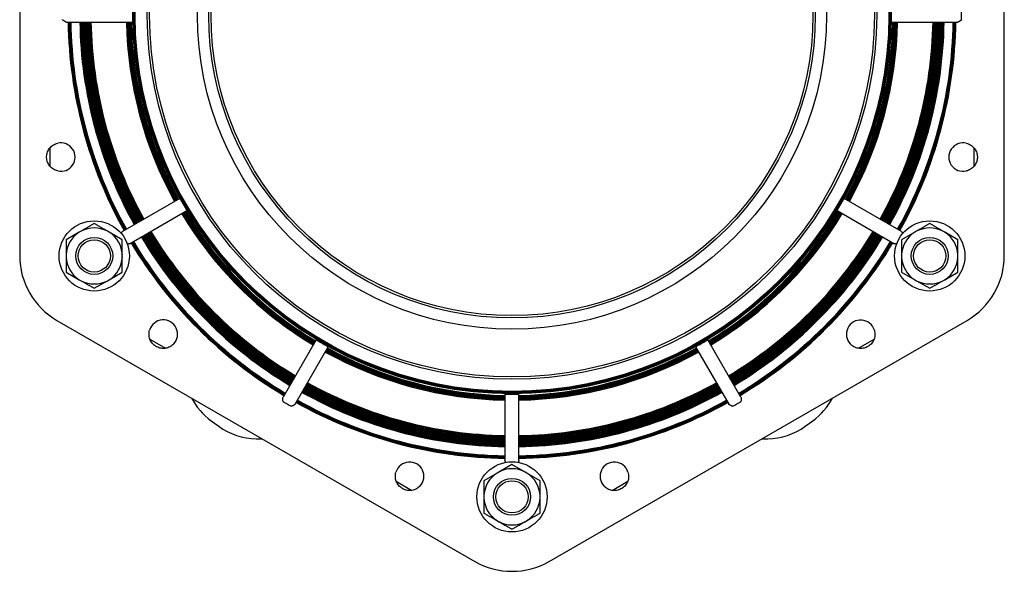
# Model space of a CAD drawing. Header units: millimetres. Extents: x -128 to 4212, y -144 to 1128.
# Tile 1 of 12: x -128 to 292, y 129 to 365. Entities that reach past the tile are written whole.
import ezdxf

# ---------------------------------------------------------------- set-up
doc = ezdxf.new("R2010")
doc.units = ezdxf.units.MM
doc.layers.add('DETAIL', color=2, linetype='Continuous')

msp = doc.modelspace()

# ---------------------------------------------------------------- linework, layer by layer
at = {"layer": 'DETAIL'}
for p, q in [((-127.98, 469.91), (-127.99, 263.91)), ((292.49, 263.89), (292.5, 469.89)), ((-108.12, 363.91), (-79.82, 363.91)), ((244.32, 363.89), (272.63, 363.89)), ((-115.11, 310.04), (-115.11, 302.29)), ((279.61, 302.28), (279.61, 310.01)), ((-59.61, 288.47), (-84.12, 274.32)), ((248.62, 274.3), (224.11, 288.45)), ((-81.12, 269.12), (-56.61, 283.27)), ((221.11, 283.26), (245.62, 269.11)), ((-102.53, 274.07), (-108.14, 270.82)), ((-101.77, 274.51), (-102.53, 274.07)), ((-89.77, 274.07), (-90.53, 274.51)), ((-84.16, 270.82), (-89.77, 274.07)), ((254.28, 274.07), (248.66, 270.82)), ((255.04, 274.51), (254.28, 274.07)), ((267.03, 274.07), (266.27, 274.51)), ((272.65, 270.82), (267.03, 274.07)), ((-108.14, 270.82), (-108.14, 264.34)), ((-84.16, 264.34), (-84.16, 270.82)), ((248.66, 270.82), (248.66, 264.34)), ((272.65, 264.34), (272.65, 270.82)), ((-108.14, 264.34), (-108.14, 263.46)), ((-108.14, 263.46), (-108.14, 256.97)), ((-84.16, 263.46), (-84.16, 264.34)), ((-84.16, 256.97), (-84.16, 263.46)), ((248.66, 264.34), (248.66, 263.46)), ((248.66, 263.46), (248.66, 256.97)), ((272.65, 263.46), (272.65, 264.34)), ((272.65, 256.97), (272.65, 263.46)), ((-108.14, 256.97), (-102.53, 253.73)), ((-89.77, 253.73), (-84.16, 256.97)), ((248.66, 256.97), (254.28, 253.73)), ((267.03, 253.73), (272.65, 256.97)), ((-102.53, 253.73), (-101.77, 253.29)), ((-96.15, 250.05), (-90.53, 253.29)), ((-90.53, 253.29), (-89.77, 253.73)), ((254.28, 253.73), (255.04, 253.29)), ((255.04, 253.29), (260.65, 250.05)), ((266.27, 253.29), (267.03, 253.73)), ((-112.07, 236.33), (66.32, 133.33)), ((98.16, 133.33), (276.57, 236.32)), ((-72.39, 228.29), (-65.69, 224.43)), ((-1.39, 228.04), (-15.54, 203.53)), ((180.03, 203.52), (165.88, 228.04)), ((230.18, 224.41), (236.88, 228.29)), ((-10.35, 200.53), (3.81, 225.04)), ((160.68, 225.04), (174.83, 200.52)), ((79.24, 204.83), (79.24, 176.52)), ((85.24, 176.52), (85.24, 204.83)), ((-46.24, 193.45), (-43, 191.1)), ((207.51, 191.1), (210.74, 193.45)), ((-26.98, 185.75), (-24.4, 185.71)), ((188.91, 185.71), (191.49, 185.75)), ((82.25, 174.75), (76.63, 171.51)), ((87.87, 171.51), (82.25, 174.75)), ((75.87, 171.07), (70.26, 167.82)), ((76.63, 171.51), (75.87, 171.07)), ((88.63, 171.07), (87.87, 171.51)), ((94.25, 167.82), (88.63, 171.07)), ((32.82, 167.55), (39.52, 163.68)), ((70.26, 167.82), (70.26, 161.34)), ((94.25, 161.34), (94.25, 167.82)), ((124.97, 163.68), (131.66, 167.54)), ((70.26, 161.34), (70.26, 160.46)), ((70.26, 160.46), (70.26, 153.97)), ((94.25, 160.46), (94.25, 161.34)), ((94.25, 153.97), (94.25, 160.46)), ((75.87, 150.73), (76.63, 150.29)), ((87.87, 150.29), (88.63, 150.73))]:
    msp.add_line(p, q, dxfattribs=at)
at = {"layer": 'DETAIL', "flags": 128}
for points in [[(-108.12, 363.91), (-108.17, 363.91), (-108.23, 363.92), (-108.28, 363.94), (-108.34, 363.96), (-108.41, 363.98), (-108.47, 364.01), (-108.54, 364.05), (-108.62, 364.09), (-108.69, 364.13), (-108.77, 364.18), (-108.86, 364.23), (-108.94, 364.28), (-109.03, 364.34), (-109.12, 364.4), (-109.21, 364.46), (-109.3, 364.52), (-109.39, 364.58), (-109.47, 364.64), (-109.55, 364.7), (-109.61, 364.75), (-109.67, 364.8), (-109.71, 364.84), (-109.73, 364.87), (-109.74, 364.91)], [(-79.78, 364.91), (-79.78, 364.84), (-79.78, 364.78), (-79.78, 364.71), (-79.78, 364.65), (-79.78, 364.59), (-79.78, 364.52), (-79.78, 364.46), (-79.78, 364.4), (-79.79, 364.35), (-79.79, 364.29), (-79.79, 364.25), (-79.79, 364.2), (-79.79, 364.16), (-79.79, 364.11), (-79.8, 364.08), (-79.8, 364.04), (-79.8, 364.01), (-79.8, 363.98), (-79.81, 363.96), (-79.81, 363.94), (-79.81, 363.92), (-79.81, 363.91), (-79.82, 363.91), (-79.82, 363.91)], [(244.32, 363.89), (244.32, 363.89), (244.32, 363.9), (244.31, 363.91), (244.31, 363.93), (244.31, 363.94), (244.31, 363.97), (244.3, 364), (244.3, 364.03), (244.3, 364.06), (244.3, 364.1), (244.29, 364.14), (244.29, 364.18), (244.29, 364.23), (244.29, 364.28), (244.29, 364.33), (244.29, 364.39), (244.29, 364.45), (244.29, 364.51), (244.29, 364.57), (244.29, 364.64), (244.29, 364.7), (244.29, 364.76), (244.29, 364.83), (244.29, 364.89)], [(274.24, 364.89), (274.24, 364.87), (274.23, 364.84), (274.21, 364.82), (274.18, 364.79), (274.15, 364.76), (274.11, 364.73), (274.05, 364.68), (273.99, 364.64), (273.92, 364.58), (273.83, 364.52), (273.75, 364.46), (273.65, 364.4), (273.56, 364.33), (273.45, 364.27), (273.35, 364.2), (273.25, 364.14), (273.15, 364.09), (273.06, 364.04), (272.98, 364), (272.9, 363.96), (272.82, 363.93), (272.75, 363.91), (272.69, 363.9), (272.63, 363.89)], [(-111.77, 300.23), (-112.25, 300.36), (-112.72, 300.53), (-113.17, 300.74), (-113.6, 300.98), (-114.02, 301.26), (-114.4, 301.57), (-114.76, 301.91), (-115.09, 302.28), (-115.39, 302.67), (-115.66, 303.08), (-115.89, 303.52), (-116.08, 303.98), (-116.24, 304.45), (-116.36, 304.93), (-116.45, 305.42), (-116.49, 305.92), (-116.49, 306.42), (-116.45, 306.92), (-116.36, 307.41), (-116.24, 307.89), (-116.08, 308.36), (-115.88, 308.82), (-115.65, 309.25), (-115.38, 309.67), (-115.08, 310.06), (-114.75, 310.43), (-114.39, 310.77), (-114.01, 311.08), (-113.6, 311.35), (-113.16, 311.59), (-112.71, 311.8), (-112.25, 311.97), (-111.77, 312.1)], [(276.27, 312.08), (276.75, 311.95), (277.22, 311.78), (277.67, 311.57), (278.1, 311.33), (278.51, 311.05), (278.9, 310.74), (279.26, 310.4), (279.59, 310.04), (279.89, 309.64), (280.15, 309.23), (280.39, 308.79), (280.58, 308.34), (280.74, 307.86), (280.86, 307.38), (280.94, 306.89), (280.99, 306.39), (280.99, 305.89), (280.94, 305.39), (280.86, 304.9), (280.74, 304.42), (280.58, 303.95), (280.38, 303.5), (280.15, 303.06), (279.88, 302.64), (279.58, 302.25), (279.25, 301.88), (278.89, 301.55), (278.5, 301.24), (278.09, 300.96), (277.66, 300.72), (277.21, 300.51), (276.74, 300.34), (276.26, 300.21)], [(-59.61, 288.47), (-59.61, 288.47), (-59.6, 288.46), (-59.59, 288.46), (-59.58, 288.44), (-59.57, 288.43), (-59.56, 288.41), (-59.54, 288.39), (-59.52, 288.36), (-59.5, 288.33), (-59.48, 288.3), (-59.46, 288.27), (-59.44, 288.23), (-59.41, 288.19), (-59.39, 288.15), (-59.36, 288.1), (-59.33, 288.05), (-59.3, 288), (-59.27, 287.95), (-59.24, 287.9), (-59.21, 287.84), (-59.17, 287.79), (-59.14, 287.73), (-59.11, 287.67), (-59.08, 287.62)], [(223.58, 287.61), (223.61, 287.66), (223.64, 287.72), (223.67, 287.77), (223.7, 287.83), (223.73, 287.89), (223.77, 287.94), (223.8, 287.99), (223.83, 288.04), (223.86, 288.09), (223.88, 288.13), (223.91, 288.18), (223.93, 288.22), (223.96, 288.25), (223.98, 288.29), (224, 288.32), (224.02, 288.35), (224.04, 288.38), (224.05, 288.4), (224.07, 288.42), (224.08, 288.43), (224.09, 288.44), (224.1, 288.45), (224.1, 288.45), (224.11, 288.45)], [(-57.08, 284.16), (-57.05, 284.1), (-57.01, 284.04), (-56.98, 283.99), (-56.95, 283.93), (-56.92, 283.88), (-56.89, 283.82), (-56.86, 283.77), (-56.83, 283.72), (-56.8, 283.67), (-56.78, 283.62), (-56.75, 283.58), (-56.73, 283.54), (-56.71, 283.5), (-56.69, 283.47), (-56.67, 283.43), (-56.66, 283.4), (-56.64, 283.37), (-56.63, 283.35), (-56.62, 283.32), (-56.62, 283.31), (-56.61, 283.29), (-56.61, 283.28), (-56.61, 283.27), (-56.61, 283.27)], [(221.11, 283.26), (221.11, 283.26), (221.11, 283.27), (221.11, 283.28), (221.11, 283.29), (221.12, 283.31), (221.13, 283.33), (221.14, 283.36), (221.15, 283.39), (221.17, 283.42), (221.19, 283.45), (221.21, 283.49), (221.23, 283.53), (221.25, 283.57), (221.27, 283.61), (221.3, 283.66), (221.32, 283.71), (221.35, 283.76), (221.38, 283.81), (221.41, 283.87), (221.45, 283.92), (221.48, 283.98), (221.51, 284.03), (221.54, 284.09), (221.58, 284.14)], [(-96.15, 277.75), (-96.41, 277.6), (-96.66, 277.45), (-96.91, 277.31), (-97.16, 277.17), (-97.41, 277.02), (-97.65, 276.88), (-97.89, 276.75), (-98.13, 276.61), (-98.36, 276.47), (-98.6, 276.34), (-98.83, 276.2), (-99.06, 276.07), (-99.29, 275.94), (-99.52, 275.8), (-99.75, 275.67), (-99.97, 275.54), (-100.2, 275.41), (-100.42, 275.28), (-100.65, 275.15), (-100.87, 275.02), (-101.09, 274.89), (-101.32, 274.76), (-101.54, 274.64), (-101.77, 274.51)], [(-90.53, 274.51), (-90.76, 274.64), (-90.98, 274.76), (-91.2, 274.89), (-91.43, 275.02), (-91.65, 275.15), (-91.88, 275.28), (-92.1, 275.41), (-92.33, 275.54), (-92.55, 275.67), (-92.78, 275.8), (-93.01, 275.94), (-93.24, 276.07), (-93.47, 276.2), (-93.7, 276.34), (-93.94, 276.47), (-94.17, 276.61), (-94.41, 276.75), (-94.65, 276.88), (-94.89, 277.02), (-95.14, 277.17), (-95.39, 277.31), (-95.64, 277.45), (-95.89, 277.6), (-96.15, 277.75)], [(260.65, 277.75), (260.4, 277.6), (260.14, 277.45), (259.89, 277.31), (259.64, 277.17), (259.4, 277.02), (259.15, 276.88), (258.91, 276.75), (258.68, 276.61), (258.44, 276.47), (258.21, 276.34), (257.97, 276.2), (257.74, 276.07), (257.51, 275.94), (257.28, 275.8), (257.06, 275.67), (256.83, 275.54), (256.61, 275.41), (256.38, 275.28), (256.16, 275.15), (255.93, 275.02), (255.71, 274.89), (255.48, 274.76), (255.26, 274.64), (255.04, 274.51)], [(266.27, 274.51), (266.05, 274.64), (265.82, 274.76), (265.6, 274.89), (265.37, 275.02), (265.15, 275.15), (264.93, 275.28), (264.7, 275.41), (264.47, 275.54), (264.25, 275.67), (264.02, 275.8), (263.79, 275.94), (263.56, 276.07), (263.33, 276.2), (263.1, 276.34), (262.87, 276.47), (262.63, 276.61), (262.39, 276.75), (262.15, 276.88), (261.91, 277.02), (261.66, 277.17), (261.42, 277.31), (261.16, 277.45), (260.91, 277.6), (260.65, 277.75)], [(-84.66, 273.55), (-84.64, 273.59), (-84.62, 273.63), (-84.6, 273.67), (-84.58, 273.71), (-84.55, 273.75), (-84.53, 273.79), (-84.51, 273.83), (-84.49, 273.87), (-84.46, 273.91), (-84.44, 273.95), (-84.42, 273.98), (-84.4, 274.02), (-84.37, 274.05), (-84.35, 274.08), (-84.33, 274.11), (-84.3, 274.14), (-84.28, 274.17), (-84.26, 274.2), (-84.24, 274.22), (-84.21, 274.25), (-84.19, 274.27), (-84.17, 274.29), (-84.15, 274.3), (-84.12, 274.32)], [(248.62, 274.3), (248.64, 274.29), (248.66, 274.27), (248.69, 274.25), (248.71, 274.23), (248.73, 274.21), (248.75, 274.18), (248.78, 274.16), (248.8, 274.13), (248.82, 274.1), (248.85, 274.07), (248.87, 274.04), (248.89, 274), (248.91, 273.97), (248.94, 273.93), (248.96, 273.9), (248.98, 273.86), (249, 273.82), (249.03, 273.78), (249.05, 273.74), (249.07, 273.7), (249.09, 273.66), (249.12, 273.62), (249.14, 273.58), (249.16, 273.54)], [(-81.12, 269.12), (-81.15, 269.11), (-81.17, 269.1), (-81.2, 269.09), (-81.23, 269.08), (-81.26, 269.07), (-81.29, 269.06), (-81.33, 269.05), (-81.36, 269.05), (-81.4, 269.04), (-81.44, 269.04), (-81.47, 269.04), (-81.51, 269.03), (-81.56, 269.03), (-81.6, 269.03), (-81.64, 269.03), (-81.68, 269.03), (-81.73, 269.03), (-81.77, 269.03), (-81.82, 269.03), (-81.87, 269.03), (-81.91, 269.03), (-81.96, 269.03), (-82.01, 269.03), (-82.06, 269.04)], [(246.55, 269.02), (246.51, 269.02), (246.46, 269.02), (246.41, 269.02), (246.37, 269.01), (246.32, 269.01), (246.27, 269.01), (246.23, 269.01), (246.18, 269.01), (246.14, 269.01), (246.1, 269.01), (246.05, 269.02), (246.01, 269.02), (245.97, 269.02), (245.93, 269.03), (245.89, 269.03), (245.86, 269.03), (245.82, 269.04), (245.79, 269.05), (245.76, 269.05), (245.72, 269.06), (245.69, 269.07), (245.67, 269.08), (245.64, 269.09), (245.62, 269.11)], [(-101.77, 253.29), (-101.54, 253.16), (-101.32, 253.03), (-101.09, 252.9), (-100.87, 252.77), (-100.65, 252.65), (-100.42, 252.52), (-100.2, 252.39), (-99.97, 252.26), (-99.75, 252.12), (-99.52, 251.99), (-99.29, 251.86), (-99.06, 251.73), (-98.83, 251.6), (-98.6, 251.46), (-98.36, 251.33), (-98.13, 251.19), (-97.89, 251.05), (-97.65, 250.91), (-97.41, 250.77), (-97.16, 250.63), (-96.91, 250.49), (-96.66, 250.34), (-96.41, 250.2), (-96.15, 250.05)], [(260.65, 250.05), (260.91, 250.2), (261.16, 250.34), (261.42, 250.49), (261.66, 250.63), (261.91, 250.77), (262.15, 250.91), (262.39, 251.05), (262.63, 251.19), (262.87, 251.33), (263.1, 251.46), (263.33, 251.6), (263.56, 251.73), (263.79, 251.86), (264.02, 251.99), (264.25, 252.12), (264.47, 252.26), (264.7, 252.39), (264.93, 252.52), (265.15, 252.65), (265.37, 252.77), (265.6, 252.9), (265.82, 253.03), (266.05, 253.16), (266.27, 253.29)], [(-62.23, 226.29), (-62.58, 225.93), (-62.96, 225.61), (-63.37, 225.32), (-63.8, 225.07), (-64.25, 224.85), (-64.71, 224.68), (-65.18, 224.53), (-65.66, 224.43), (-66.15, 224.37), (-66.64, 224.35), (-67.14, 224.36), (-67.63, 224.42), (-68.12, 224.52), (-68.6, 224.66), (-69.06, 224.83), (-69.52, 225.04), (-69.95, 225.29), (-70.36, 225.58), (-70.74, 225.9), (-71.1, 226.25), (-71.42, 226.62), (-71.72, 227.02), (-71.98, 227.44), (-72.21, 227.88), (-72.4, 228.33), (-72.55, 228.8), (-72.67, 229.28), (-72.74, 229.77), (-72.77, 230.26), (-72.77, 230.76), (-72.72, 231.25), (-72.63, 231.74), (-72.51, 232.22)], [(237, 232.21), (237.13, 231.73), (237.21, 231.23), (237.26, 230.74), (237.26, 230.24), (237.23, 229.74), (237.15, 229.26), (237.04, 228.77), (236.89, 228.31), (236.7, 227.85), (236.47, 227.41), (236.21, 226.99), (235.91, 226.6), (235.58, 226.22), (235.23, 225.88), (234.84, 225.56), (234.43, 225.27), (234, 225.02), (233.54, 224.81), (233.08, 224.64), (232.6, 224.5), (232.11, 224.41), (231.62, 224.35), (231.12, 224.34), (230.63, 224.36), (230.14, 224.42), (229.66, 224.52), (229.19, 224.67), (228.73, 224.85), (228.28, 225.06), (227.85, 225.32), (227.45, 225.6), (227.07, 225.92), (226.72, 226.27)], [(-1.39, 228.04), (-1.39, 228.05), (-1.38, 228.04), (-1.37, 228.04), (-1.35, 228.04), (-1.34, 228.03), (-1.31, 228.02), (-1.29, 228.01), (-1.26, 228), (-1.23, 227.98), (-1.19, 227.96), (-1.16, 227.94), (-1.12, 227.92), (-1.08, 227.9), (-1.03, 227.88), (-0.99, 227.85), (-0.94, 227.83), (-0.89, 227.8), (-0.84, 227.77), (-0.78, 227.74), (-0.73, 227.71), (-0.67, 227.67), (-0.61, 227.64), (-0.56, 227.61), (-0.5, 227.58)], [(165, 227.57), (165.05, 227.6), (165.11, 227.63), (165.16, 227.67), (165.22, 227.7), (165.27, 227.73), (165.33, 227.76), (165.38, 227.79), (165.43, 227.82), (165.48, 227.85), (165.53, 227.87), (165.57, 227.9), (165.61, 227.92), (165.65, 227.94), (165.69, 227.96), (165.72, 227.97), (165.75, 227.99), (165.78, 228), (165.81, 228.01), (165.83, 228.02), (165.84, 228.03), (165.86, 228.03), (165.87, 228.04), (165.88, 228.04), (165.88, 228.04)], [(2.96, 225.58), (3.01, 225.54), (3.07, 225.51), (3.13, 225.48), (3.18, 225.45), (3.24, 225.42), (3.29, 225.38), (3.34, 225.35), (3.39, 225.32), (3.44, 225.3), (3.49, 225.27), (3.53, 225.24), (3.57, 225.22), (3.61, 225.19), (3.64, 225.17), (3.67, 225.15), (3.7, 225.13), (3.73, 225.11), (3.75, 225.1), (3.77, 225.08), (3.78, 225.07), (3.8, 225.06), (3.8, 225.05), (3.81, 225.05), (3.81, 225.04)], [(160.68, 225.04), (160.68, 225.04), (160.69, 225.05), (160.7, 225.05), (160.71, 225.06), (160.72, 225.08), (160.74, 225.09), (160.76, 225.11), (160.79, 225.12), (160.82, 225.14), (160.85, 225.16), (160.88, 225.19), (160.92, 225.21), (160.96, 225.23), (161, 225.26), (161.05, 225.29), (161.1, 225.32), (161.15, 225.35), (161.2, 225.38), (161.25, 225.41), (161.31, 225.44), (161.36, 225.47), (161.42, 225.51), (161.48, 225.54), (161.53, 225.57)], [(-15.48, 201.63), (-15.5, 201.65), (-15.52, 201.68), (-15.53, 201.71), (-15.54, 201.76), (-15.55, 201.82), (-15.56, 201.88), (-15.57, 201.95), (-15.58, 202.03), (-15.59, 202.11), (-15.6, 202.21), (-15.61, 202.3), (-15.61, 202.41), (-15.62, 202.51), (-15.63, 202.62), (-15.63, 202.73), (-15.63, 202.84), (-15.63, 202.95), (-15.63, 203.05), (-15.63, 203.15), (-15.62, 203.24), (-15.61, 203.33), (-15.59, 203.41), (-15.57, 203.47), (-15.54, 203.53)], [(79.24, 204.83), (79.25, 204.83), (79.25, 204.83), (79.26, 204.84), (79.28, 204.84), (79.3, 204.84), (79.32, 204.84), (79.35, 204.85), (79.38, 204.85), (79.41, 204.85), (79.45, 204.85), (79.49, 204.86), (79.54, 204.86), (79.58, 204.86), (79.63, 204.86), (79.69, 204.86), (79.74, 204.86), (79.8, 204.86), (79.86, 204.86), (79.92, 204.86), (79.99, 204.86), (80.05, 204.86), (80.12, 204.86), (80.18, 204.86), (80.24, 204.86)], [(84.24, 204.86), (84.31, 204.86), (84.37, 204.86), (84.44, 204.86), (84.5, 204.86), (84.57, 204.86), (84.63, 204.86), (84.69, 204.86), (84.75, 204.86), (84.8, 204.86), (84.86, 204.86), (84.91, 204.86), (84.95, 204.86), (85, 204.86), (85.04, 204.85), (85.07, 204.85), (85.11, 204.85), (85.14, 204.85), (85.17, 204.84), (85.19, 204.84), (85.21, 204.84), (85.23, 204.84), (85.24, 204.83), (85.24, 204.83), (85.24, 204.83)], [(180.03, 203.52), (180.06, 203.46), (180.08, 203.39), (180.1, 203.31), (180.11, 203.22), (180.12, 203.12), (180.12, 203.02), (180.12, 202.91), (180.12, 202.8), (180.12, 202.69), (180.11, 202.57), (180.11, 202.45), (180.1, 202.34), (180.09, 202.23), (180.08, 202.13), (180.07, 202.04), (180.06, 201.96), (180.06, 201.89), (180.05, 201.83), (180.04, 201.78), (180.03, 201.73), (180.02, 201.69), (180.01, 201.66), (179.99, 201.64), (179.97, 201.62)], [(-10.35, 200.53), (-10.38, 200.48), (-10.43, 200.43), (-10.49, 200.38), (-10.55, 200.33), (-10.62, 200.27), (-10.7, 200.22), (-10.79, 200.17), (-10.88, 200.12), (-10.97, 200.07), (-11.06, 200.02), (-11.16, 199.97), (-11.25, 199.92), (-11.34, 199.88), (-11.43, 199.84), (-11.51, 199.8), (-11.6, 199.76), (-11.67, 199.73), (-11.74, 199.7), (-11.81, 199.67), (-11.87, 199.65), (-11.92, 199.63), (-11.96, 199.62), (-11.99, 199.62), (-12.02, 199.63)], [(176.51, 199.62), (176.48, 199.62), (176.45, 199.62), (176.42, 199.62), (176.37, 199.64), (176.31, 199.65), (176.25, 199.68), (176.19, 199.71), (176.12, 199.74), (176.04, 199.77), (175.96, 199.81), (175.87, 199.85), (175.78, 199.9), (175.68, 199.94), (175.58, 199.99), (175.49, 200.04), (175.39, 200.1), (175.3, 200.15), (175.21, 200.2), (175.12, 200.26), (175.05, 200.31), (174.98, 200.36), (174.92, 200.42), (174.87, 200.47), (174.83, 200.52)], [(79.64, 175.67), (79.61, 175.71), (79.58, 175.76), (79.56, 175.8), (79.53, 175.85), (79.5, 175.89), (79.48, 175.93), (79.45, 175.97), (79.43, 176.01), (79.41, 176.05), (79.39, 176.09), (79.37, 176.13), (79.35, 176.16), (79.34, 176.2), (79.32, 176.23), (79.31, 176.26), (79.3, 176.3), (79.28, 176.33), (79.27, 176.36), (79.26, 176.39), (79.26, 176.42), (79.25, 176.44), (79.25, 176.47), (79.24, 176.5), (79.24, 176.52)], [(85.24, 176.52), (85.24, 176.5), (85.24, 176.47), (85.24, 176.44), (85.23, 176.42), (85.22, 176.39), (85.21, 176.36), (85.2, 176.33), (85.19, 176.3), (85.18, 176.26), (85.16, 176.23), (85.15, 176.2), (85.13, 176.16), (85.12, 176.13), (85.1, 176.09), (85.08, 176.05), (85.06, 176.01), (85.03, 175.97), (85.01, 175.93), (84.99, 175.89), (84.96, 175.85), (84.93, 175.81), (84.91, 175.76), (84.88, 175.72), (84.85, 175.67)], [(42.98, 165.54), (42.63, 165.19), (42.24, 164.87), (41.84, 164.58), (41.41, 164.32), (40.96, 164.11), (40.5, 163.93), (40.03, 163.79), (39.54, 163.68), (39.05, 163.62), (38.56, 163.6), (38.07, 163.62), (37.58, 163.67), (37.09, 163.77), (36.61, 163.91), (36.14, 164.08), (35.69, 164.3), (35.26, 164.55), (34.85, 164.83), (34.46, 165.15), (34.11, 165.5), (33.78, 165.87), (33.49, 166.27), (33.23, 166.69), (33, 167.13), (32.81, 167.58), (32.66, 168.05), (32.54, 168.53), (32.47, 169.02), (32.43, 169.52), (32.44, 170.01), (32.49, 170.51), (32.57, 170.99), (32.7, 171.48)], [(131.79, 171.47), (131.91, 170.99), (132, 170.5), (132.05, 170), (132.05, 169.5), (132.02, 169.01), (131.94, 168.52), (131.83, 168.04), (131.68, 167.57), (131.49, 167.11), (131.26, 166.67), (130.99, 166.26), (130.7, 165.86), (130.37, 165.48), (130.01, 165.14), (129.63, 164.82), (129.22, 164.54), (128.78, 164.29), (128.33, 164.07), (127.86, 163.9), (127.39, 163.77), (126.9, 163.67), (126.41, 163.62), (125.91, 163.6), (125.42, 163.62), (124.93, 163.68), (124.45, 163.79), (123.97, 163.93), (123.51, 164.11), (123.07, 164.33), (122.64, 164.58), (122.24, 164.87), (121.86, 165.19), (121.51, 165.53)], [(70.26, 153.97), (70.51, 153.83), (70.77, 153.68), (71.02, 153.53), (71.27, 153.39), (71.51, 153.25), (71.76, 153.11), (72, 152.97), (72.23, 152.83), (72.47, 152.7), (72.7, 152.56), (72.94, 152.43), (73.17, 152.29), (73.4, 152.16), (73.63, 152.03), (73.85, 151.9), (74.08, 151.77), (74.3, 151.64), (74.53, 151.51), (74.75, 151.38), (74.98, 151.25), (75.2, 151.12), (75.43, 150.99), (75.65, 150.86), (75.87, 150.73)], [(88.63, 150.73), (88.85, 150.86), (89.08, 150.99), (89.3, 151.12), (89.53, 151.25), (89.75, 151.38), (89.97, 151.51), (90.2, 151.64), (90.42, 151.77), (90.65, 151.9), (90.88, 152.03), (91.11, 152.16), (91.34, 152.29), (91.57, 152.43), (91.8, 152.56), (92.03, 152.7), (92.27, 152.83), (92.51, 152.97), (92.75, 153.11), (92.99, 153.25), (93.24, 153.39), (93.48, 153.53), (93.73, 153.68), (93.99, 153.83), (94.25, 153.97)], [(76.63, 150.29), (76.86, 150.16), (77.08, 150.03), (77.31, 149.9), (77.53, 149.77), (77.75, 149.65), (77.98, 149.52), (78.2, 149.39), (78.43, 149.26), (78.66, 149.12), (78.88, 148.99), (79.11, 148.86), (79.34, 148.73), (79.57, 148.6), (79.8, 148.46), (80.04, 148.33), (80.27, 148.19), (80.51, 148.05), (80.75, 147.91), (81, 147.77), (81.24, 147.63), (81.49, 147.49), (81.74, 147.34), (81.99, 147.2), (82.25, 147.05)], [(82.25, 147.05), (82.51, 147.2), (82.76, 147.34), (83.01, 147.49), (83.26, 147.63), (83.51, 147.77), (83.75, 147.91), (83.99, 148.05), (84.23, 148.19), (84.46, 148.33), (84.7, 148.46), (84.93, 148.6), (85.16, 148.73), (85.39, 148.86), (85.62, 148.99), (85.85, 149.12), (86.07, 149.26), (86.3, 149.39), (86.52, 149.52), (86.75, 149.65), (86.97, 149.77), (87.2, 149.9), (87.42, 150.03), (87.64, 150.16), (87.87, 150.29)]]:
    msp.add_lwpolyline(points, dxfattribs=at)
at = {"layer": 'DETAIL'}
for centre, radius in [((82.25, 366.9), 161.94), ((82.25, 366.9), 161.91), ((82.25, 366.9), 161.85), ((82.25, 366.9), 161.75), ((82.25, 366.9), 161.63), ((82.25, 366.9), 161.48), ((82.25, 366.9), 161.31), ((82.25, 366.9), 161.13), ((82.25, 366.9), 160.94), ((82.25, 366.9), 155.75), ((82.25, 366.9), 154.75), ((82.25, 366.9), 134.35), ((82.25, 366.9), 129.5), ((82.25, 366.9), 128.5), ((-96.15, 263.9), 15), ((260.65, 263.9), 15), ((-96.15, 263.9), 7.9), ((-96.15, 263.9), 6.9), ((260.65, 263.9), 7.9), ((260.65, 263.9), 6.9), ((82.25, 160.9), 15), ((82.25, 160.9), 7.9), ((82.25, 160.9), 6.9)]:
    msp.add_circle(centre, radius, dxfattribs=at)
for centre, radius, start, end in [((82.25, 366.9), 162.05, 359.2903, 0.7047), ((82.25, 366.9), 192, 359.4007, 0.5943), ((82.25, 366.9), 189.59, 180.9041, 209.0909), ((82.25, 366.9), 189.31, 180.9055, 209.0895), ((82.25, 366.9), 189.06, 180.9067, 209.0883), ((82.25, 366.9), 188.84, 180.9077, 209.0872), ((82.25, 366.9), 188.67, 180.9086, 209.0864), ((82.25, 366.9), 188.54, 180.9092, 209.0858), ((82.25, 366.9), 188.46, 180.9096, 209.0854), ((82.25, 366.9), 188.46, 180.9096, 209.0854), ((82.25, 366.9), 184.58, 180.9287, 209.0662), ((82.25, 366.9), 184.48, 180.9293, 209.0657), ((82.25, 366.9), 184.31, 180.9301, 209.0648), ((82.25, 366.9), 184.08, 180.9313, 209.0637), ((82.25, 366.9), 183.81, 180.9327, 209.0623), ((82.25, 366.9), 183.49, 180.9343, 209.0607), ((82.25, 366.9), 183.12, 180.9362, 209.0588), ((82.25, 366.9), 182.73, 180.9382, 209.0568), ((82.25, 366.9), 182.31, 180.9403, 209.0546), ((82.25, 366.9), 181.88, 180.9426, 209.0524), ((82.25, 366.9), 181.63, 180.9439, 209.0511), ((82.25, 366.9), 181.44, 180.9449, 209.0501), ((82.25, 366.9), 181.01, 180.9471, 209.0478), ((82.25, 366.9), 180.59, 180.9493, 209.0456), ((82.25, 366.9), 180.19, 180.9515, 209.0435), ((82.25, 366.9), 179.82, 180.9534, 209.0416), ((82.25, 366.9), 164.66, 181.0414, 208.9536), ((82.25, 366.9), 164.25, 181.0441, 208.9509), ((82.25, 366.9), 163.87, 181.0465, 208.9485), ((82.25, 366.9), 163.54, 181.0486, 208.9464), ((82.25, 366.9), 163.26, 181.0504, 208.9446), ((82.25, 366.9), 163.03, 181.0519, 208.9431), ((82.25, 366.9), 162.85, 181.053, 208.942), ((82.25, 366.9), 162.74, 181.0538, 208.9412), ((82.25, 366.9), 162.68, 181.0542, 208.9408), ((82.25, 366.9), 162.68, 331.0542, 358.9408), ((82.25, 366.9), 162.74, 331.0538, 358.9412), ((82.25, 366.9), 162.85, 331.053, 358.942), ((82.25, 366.9), 163.03, 331.0519, 358.9431), ((82.25, 366.9), 163.26, 331.0504, 358.9446), ((82.25, 366.9), 163.54, 331.0486, 358.9464), ((82.25, 366.9), 163.87, 331.0465, 358.9485), ((82.25, 366.9), 164.25, 331.0441, 358.9509), ((82.25, 366.9), 164.66, 331.0414, 358.9536), ((82.25, 366.9), 179.82, 330.9534, 359.0416), ((82.25, 366.9), 180.19, 330.9515, 359.0435), ((82.25, 366.9), 180.59, 330.9493, 359.0456), ((82.25, 366.9), 181.01, 330.9471, 359.0478), ((82.25, 366.9), 181.44, 330.9449, 359.0501), ((82.25, 366.9), 181.63, 330.9439, 359.0511), ((82.25, 366.9), 181.88, 330.9426, 359.0524), ((82.25, 366.9), 182.31, 330.9403, 359.0546), ((82.25, 366.9), 182.73, 330.9382, 359.0568), ((82.25, 366.9), 183.12, 330.9362, 359.0588), ((82.25, 366.9), 183.49, 330.9343, 359.0607), ((82.25, 366.9), 183.81, 330.9327, 359.0623), ((82.25, 366.9), 184.08, 330.9313, 359.0637), ((82.25, 366.9), 184.31, 330.9301, 359.0648), ((82.25, 366.9), 184.48, 330.9293, 359.0657), ((82.25, 366.9), 184.58, 330.9287, 359.0662), ((82.25, 366.9), 188.46, 330.9096, 359.0854), ((82.25, 366.9), 188.46, 330.9096, 359.0854), ((82.25, 366.9), 188.54, 330.9092, 359.0858), ((82.25, 366.9), 188.67, 330.9086, 359.0864), ((82.25, 366.9), 188.84, 330.9077, 359.0872), ((82.25, 366.9), 189.06, 330.9067, 359.0883), ((82.25, 366.9), 189.31, 330.9055, 359.0895), ((82.25, 366.9), 189.59, 330.9041, 359.0909), ((-110.4, 306.16), 6.09, 257.0465, 102.9485), ((274.9, 306.15), 6.09, 77.0465, 282.9485), ((82.25, 366.9), 162.05, 209.2903, 210.7047), ((82.25, 366.9), 162.05, 329.2903, 330.7047), ((82.25, 366.9), 164.66, 211.0414, 238.9536), ((82.25, 366.9), 164.25, 211.0441, 238.9509), ((82.25, 366.9), 163.87, 211.0465, 238.9485), ((82.25, 366.9), 163.54, 211.0486, 238.9464), ((82.25, 366.9), 163.26, 211.0504, 238.9446), ((82.25, 366.9), 163.03, 211.0519, 238.9431), ((82.25, 366.9), 162.85, 211.053, 238.942), ((82.25, 366.9), 162.74, 211.0538, 238.9412), ((82.25, 366.9), 162.68, 211.0542, 238.9408), ((82.25, 366.9), 162.68, 301.0542, 328.9408), ((82.25, 366.9), 162.74, 301.0538, 328.9412), ((82.25, 366.9), 162.85, 301.053, 328.942), ((82.25, 366.9), 163.03, 301.0519, 328.9431), ((82.25, 366.9), 163.26, 301.0504, 328.9446), ((82.25, 366.9), 163.54, 301.0486, 328.9464), ((82.25, 366.9), 163.87, 301.0465, 328.9485), ((82.25, 366.9), 164.25, 301.0441, 328.9509), ((82.25, 366.9), 164.66, 301.0414, 328.9536), ((-96.15, 263.9), 12, 122.0956, 177.9044), ((-96.15, 263.9), 12, 62.0956, 117.9044), ((-96.15, 263.9), 12, 2.0956, 57.9044), ((82.25, 366.9), 181.88, 210.9426, 239.0524), ((82.25, 366.9), 181.63, 210.9439, 239.0511), ((82.25, 366.9), 181.44, 210.9449, 239.0501), ((82.25, 366.9), 181.01, 210.9471, 239.0478), ((82.25, 366.9), 180.59, 210.9493, 239.0456), ((82.25, 366.9), 180.19, 210.9515, 239.0435), ((82.25, 366.9), 179.82, 210.9534, 239.0416), ((82.25, 366.9), 179.82, 300.9534, 329.0416), ((82.25, 366.9), 180.19, 300.9515, 329.0435), ((82.25, 366.9), 180.59, 300.9493, 329.0456), ((82.25, 366.9), 181.01, 300.9471, 329.0478), ((82.25, 366.9), 181.44, 300.9449, 329.0501), ((82.25, 366.9), 181.63, 300.9439, 329.0511), ((82.25, 366.9), 181.88, 300.9426, 329.0524), ((260.65, 263.9), 12, 122.0956, 177.9044), ((260.65, 263.9), 12, 62.0956, 117.9044), ((260.65, 263.9), 12, 2.0956, 57.9044), ((82.25, 366.9), 189.59, 210.9041, 239.0909), ((82.25, 366.9), 189.31, 210.9055, 239.0895), ((82.25, 366.9), 189.06, 210.9067, 239.0883), ((82.25, 366.9), 188.84, 210.9077, 239.0872), ((82.25, 366.9), 188.67, 210.9086, 239.0864), ((82.25, 366.9), 188.54, 210.9092, 239.0858), ((82.25, 366.9), 188.46, 210.9096, 239.0854), ((82.25, 366.9), 188.46, 210.9096, 239.0854), ((82.25, 366.9), 184.58, 210.9287, 239.0662), ((82.25, 366.9), 184.48, 210.9293, 239.0657), ((82.25, 366.9), 184.31, 210.9301, 239.0648), ((82.25, 366.9), 184.08, 210.9313, 239.0637), ((82.25, 366.9), 183.81, 210.9327, 239.0623), ((82.25, 366.9), 183.49, 210.9343, 239.0607), ((82.25, 366.9), 183.12, 210.9362, 239.0588), ((82.25, 366.9), 182.73, 210.9382, 239.0568), ((82.25, 366.9), 182.31, 210.9403, 239.0546), ((82.25, 366.9), 182.31, 300.9403, 329.0546), ((82.25, 366.9), 182.73, 300.9382, 329.0568), ((82.25, 366.9), 183.12, 300.9362, 329.0588), ((82.25, 366.9), 183.49, 300.9343, 329.0607), ((82.25, 366.9), 183.81, 300.9327, 329.0623), ((82.25, 366.9), 184.08, 300.9313, 329.0637), ((82.25, 366.9), 184.31, 300.9301, 329.0648), ((82.25, 366.9), 184.48, 300.9293, 329.0657), ((82.25, 366.9), 184.58, 300.9287, 329.0662), ((82.25, 366.9), 188.46, 300.9096, 329.0854), ((82.25, 366.9), 188.46, 300.9096, 329.0854), ((82.25, 366.9), 188.54, 300.9092, 329.0858), ((82.25, 366.9), 188.67, 300.9086, 329.0864), ((82.25, 366.9), 188.84, 300.9077, 329.0872), ((82.25, 366.9), 189.06, 300.9067, 329.0883), ((82.25, 366.9), 189.31, 300.9055, 329.0895), ((82.25, 366.9), 189.59, 300.9041, 329.0909), ((-96.15, 263.91), 31.84, 179.9968, 239.9975), ((-96.15, 263.9), 12, 182.0956, 237.9044), ((-96.15, 263.9), 12, 302.0956, 357.9044), ((260.65, 263.9), 12, 182.0956, 237.9044), ((260.65, 263.9), 12, 302.0956, 357.9044), ((260.65, 263.89), 31.84, 299.9969, 359.998), ((-96.15, 263.9), 12, 242.0956, 297.9044), ((260.65, 263.9), 12, 242.0956, 297.9044), ((-66.68, 230.44), 6.09, 317.0459, 162.9491), ((231.18, 230.42), 6.09, 17.0459, 222.9491), ((82.25, 366.9), 162.05, 239.2903, 240.7047), ((82.25, 366.9), 162.05, 299.2903, 300.7047), ((82.25, 366.9), 164.25, 241.0441, 268.9509), ((82.25, 366.9), 163.87, 241.0465, 268.9485), ((82.25, 366.9), 163.54, 241.0486, 268.9464), ((82.25, 366.9), 163.26, 241.0504, 268.9446), ((82.25, 366.9), 163.03, 241.0519, 268.9431), ((82.25, 366.9), 162.85, 241.053, 268.942), ((82.25, 366.9), 162.74, 241.0538, 268.9412), ((82.25, 366.9), 162.68, 241.0542, 268.9408), ((82.25, 366.9), 162.68, 271.0542, 298.9408), ((82.25, 366.9), 162.74, 271.0538, 298.9412), ((82.25, 366.9), 162.85, 271.053, 298.942), ((82.25, 366.9), 163.03, 271.0519, 298.9431), ((82.25, 366.9), 163.26, 271.0504, 298.9446), ((82.25, 366.9), 163.54, 271.0486, 298.9464), ((82.25, 366.9), 163.87, 271.0465, 298.9485), ((82.25, 366.9), 164.25, 271.0441, 298.9509), ((82.25, 366.9), 164.66, 241.0414, 268.9536), ((82.25, 366.9), 164.66, 271.0414, 298.9536), ((82.25, 366.9), 183.81, 240.9327, 269.0623), ((82.25, 366.9), 183.49, 240.9343, 269.0607), ((82.25, 366.9), 183.12, 240.9362, 269.0588), ((82.25, 366.9), 182.73, 240.9382, 269.0568), ((82.25, 366.9), 182.31, 240.9403, 269.0546), ((82.25, 366.9), 181.88, 240.9426, 269.0524), ((82.25, 366.9), 181.63, 240.9439, 269.0511), ((82.25, 366.9), 181.44, 240.9449, 269.0501), ((82.25, 366.9), 181.01, 240.9471, 269.0478), ((82.25, 366.9), 180.59, 240.9493, 269.0456), ((82.25, 366.9), 180.19, 240.9515, 269.0435), ((82.25, 366.9), 179.82, 240.9534, 269.0416), ((82.25, 366.9), 179.82, 270.9534, 299.0416), ((82.25, 366.9), 180.19, 270.9515, 299.0435), ((82.25, 366.9), 180.59, 270.9493, 299.0456), ((82.25, 366.9), 181.01, 270.9471, 299.0478), ((82.25, 366.9), 181.44, 270.9449, 299.0501), ((82.25, 366.9), 181.63, 270.9439, 299.0511), ((82.25, 366.9), 181.88, 270.9426, 299.0524), ((82.25, 366.9), 182.31, 270.9403, 299.0546), ((82.25, 366.9), 182.73, 270.9382, 299.0568), ((82.25, 366.9), 183.12, 270.9362, 299.0588), ((82.25, 366.9), 183.49, 270.9343, 299.0607), ((82.25, 366.9), 183.81, 270.9327, 299.0623), ((-29.78, 216.1), 28, 207.5443, 234.0003), ((82.25, 366.9), 188.84, 240.9077, 269.0872), ((82.25, 366.9), 188.67, 240.9086, 269.0864), ((82.25, 366.9), 188.54, 240.9092, 269.0858), ((82.25, 366.9), 188.46, 240.9096, 269.0854), ((82.25, 366.9), 188.46, 240.9096, 269.0854), ((82.25, 366.9), 184.58, 240.9287, 269.0662), ((82.25, 366.9), 184.48, 240.9293, 269.0657), ((82.25, 366.9), 184.31, 240.9301, 269.0648), ((82.25, 366.9), 184.08, 240.9313, 269.0637), ((82.25, 366.9), 162.05, 269.2903, 270.7047), ((82.25, 366.9), 184.08, 270.9313, 299.0637), ((82.25, 366.9), 184.31, 270.9301, 299.0648), ((82.25, 366.9), 184.48, 270.9293, 299.0657), ((82.25, 366.9), 184.58, 270.9287, 299.0662), ((82.25, 366.9), 188.46, 270.9096, 299.0854), ((82.25, 366.9), 188.46, 270.9096, 299.0854), ((82.25, 366.9), 188.54, 270.9092, 299.0858), ((82.25, 366.9), 188.67, 270.9086, 299.0864), ((82.25, 366.9), 188.84, 270.9077, 299.0872), ((194.29, 216.1), 28, 306.0003, 332.4426), ((82.25, 366.9), 192, 239.4007, 240.5943), ((82.25, 366.9), 189.59, 240.9041, 269.0909), ((82.25, 366.9), 189.31, 240.9055, 269.0895), ((82.25, 366.9), 189.06, 240.9067, 269.0883), ((82.25, 366.9), 189.06, 270.9067, 299.0883), ((82.25, 366.9), 189.31, 270.9055, 299.0895), ((82.25, 366.9), 189.59, 270.9041, 299.0909), ((82.25, 366.9), 192, 299.4007, 300.5943), ((-26.54, 213.75), 28, 234.0003, 269.1066), ((191.05, 213.75), 28, 270.894, 306.0003), ((38.52, 169.69), 6.09, 317.0459, 162.9491), ((82.25, 160.9), 12, 62.0956, 117.9044), ((125.96, 169.69), 6.09, 17.0459, 222.9491), ((82.25, 160.9), 12, 122.0956, 177.9044), ((82.25, 160.9), 12, 2.0956, 57.9044), ((82.25, 160.9), 12, 182.0956, 237.9044), ((82.25, 160.9), 12, 302.0956, 357.9044), ((82.25, 160.9), 12, 242.0956, 297.9044), ((82.24, 160.9), 31.84, 239.9969, 299.998)]:
    msp.add_arc(centre, radius, start, end, dxfattribs=at)

doc.saveas('drawing.dxf')
